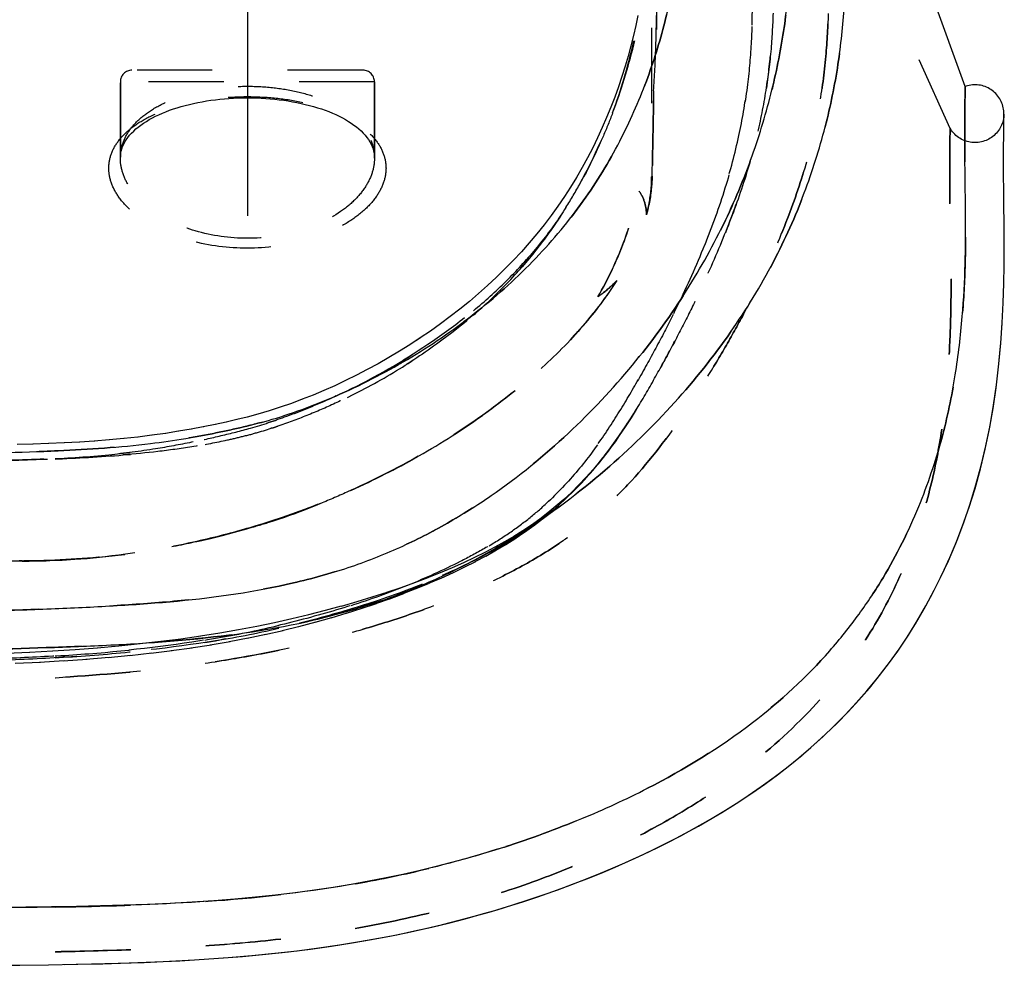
# Model space of a CAD drawing. Header units: millimetres. Extents: x 287 to 713, y 259 to 741.
# Tile 13 of 15: x 627 to 713, y 466 to 547. Entities that reach past the tile are written whole.
import ezdxf

# ---------------------------------------------------------------- set-up
doc = ezdxf.new("R2010")
doc.units = ezdxf.units.MM
doc.header["$LTSCALE"] = 65.185185
doc.linetypes.add('CENTER', pattern=[0.6, 0.375, -0.075, 0.075, -0.075])
doc.linetypes.add('HIDDEN', pattern=[0.2, 0.1, -0.1])
doc.layers.add('KOERPER', color=7, linetype='CONTINUOUS')
doc.layers.add('KONST.EL_MIT_GEO', color=7, linetype='CONTINUOUS')

msp = doc.modelspace()

# ---------------------------------------------------------------- linework, layer by layer
at = {"layer": 'KOERPER', "color": 2, "linetype": 'CENTER'}
msp.add_line((647, 547.029), (647, 530.43), dxfattribs=at)
at = {"layer": 'KOERPER', "color": 8, "linetype": 'HIDDEN'}
for p, q in [((636, 535.43), (636, 542.029)), ((658, 535.43), (658, 542.029))]:
    msp.add_line(p, q, dxfattribs=at)
at = {"layer": 'KONST.EL_MIT_GEO', "color": 7, "linetype": 'Continuous'}
for p, q in [((709.145, 541.618), (698.626, 570.52)), ((712.483, 537.772), (712.495, 538.871)), ((712.495, 538.871), (712.5, 539.231)), ((712.475, 535.92), (712.483, 537.772)), ((712.476, 534.255), (712.475, 535.92)), ((712.488, 532.29), (712.476, 534.255)), ((712.527, 528.821), (712.488, 532.29))]:
    msp.add_line(p, q, dxfattribs=at)
at = {"layer": 'KONST.EL_MIT_GEO', "color": 2, "linetype": 'CENTER'}
msp.add_line((647, 564.75), (647, 538.029), dxfattribs=at)
at = {"layer": 'KONST.EL_MIT_GEO', "color": 8, "linetype": 'HIDDEN'}
for p, q in [((707.845, 538.002), (697.46, 560.963)), ((682, 559.75), (682, 533.816)), ((680.633, 546.922), (680.63, 546.909)), ((680.428, 546.044), (680.425, 546.03)), ((680.205, 545.162), (680.201, 545.148)), ((679.964, 544.277), (679.96, 544.263)), ((679.704, 543.39), (679.699, 543.375)), ((657, 543.029), (637, 543.029)), ((679.425, 542.502), (679.42, 542.487)), ((658, 542.029), (636, 542.029)), ((636, 542.029), (636, 535.43)), ((658, 542.029), (658, 535.43)), ((679.126, 541.614), (679.121, 541.598)), ((678.808, 540.727), (678.802, 540.71)), ((678.469, 539.842), (678.462, 539.825)), ((678.11, 538.96), (678.103, 538.944)), ((712.494, 538.855), (712.495, 538.871)), ((677.73, 538.083), (677.722, 538.066)), ((677.329, 537.21), (677.321, 537.193)), ((712.483, 537.734), (712.483, 537.772)), ((676.906, 536.343), (676.897, 536.325)), ((676.461, 535.481), (676.452, 535.463)), ((712.475, 535.853), (712.475, 535.92)), ((675.994, 534.626), (675.983, 534.608)), ((675.503, 533.778), (675.492, 533.76)), ((682, 533.816), (682.042, 533.854)), ((712.477, 534.166), (712.476, 534.255)), ((674.99, 532.939), (674.978, 532.92)), ((674.453, 532.107), (674.44, 532.088)), ((712.489, 532.177), (712.488, 532.29)), ((673.892, 531.284), (673.879, 531.266)), ((673.307, 530.472), (673.294, 530.453)), ((672.7, 529.671), (672.685, 529.652)), ((672.069, 528.882), (672.053, 528.863)), ((712.528, 528.669), (712.527, 528.821)), ((671.414, 528.105), (671.398, 528.086)), ((670.738, 527.341), (670.721, 527.322)), ((712.533, 527.355), (712.533, 527.526)), ((670.04, 526.591), (670.022, 526.572)), ((712.525, 525.931), (712.527, 526.122)), ((668.58, 525.131), (668.56, 525.112)), ((669.32, 525.854), (669.301, 525.835)), ((667.821, 524.422), (667.8, 524.404)), ((678.969, 524.816), (678.972, 524.82)), ((712.496, 524.359), (712.502, 524.57)), ((667.041, 523.728), (667.02, 523.709)), ((666.243, 523.046), (666.221, 523.028)), ((712.438, 522.669), (712.448, 522.902)), ((664.591, 521.729), (664.567, 521.711)), ((665.425, 522.38), (665.403, 522.362)), ((663.739, 521.093), (663.715, 521.076)), ((712.346, 520.927), (712.361, 521.178)), ((662.872, 520.474), (662.847, 520.457)), ((660.187, 518.721), (660.16, 518.705)), ((658.338, 517.643), (658.31, 517.628)), ((659.267, 518.173), (659.239, 518.157)), ((656.462, 516.646), (656.433, 516.632)), ((657.403, 517.134), (657.374, 517.119)), ((655.523, 516.182), (655.494, 516.168)), ((652.714, 514.928), (652.683, 514.915)), ((653.647, 515.322), (653.617, 515.309)), ((654.587, 515.742), (654.558, 515.728)), ((650.837, 514.203), (650.806, 514.191)), ((651.785, 514.558), (651.754, 514.546)), ((647.945, 513.268), (647.914, 513.259)), ((648.902, 513.552), (648.87, 513.542)), ((649.869, 513.865), (649.838, 513.854)), ((679.994, 512.587), (680.533, 513.437)), ((680.672, 513.661), (680.227, 512.951)), ((680.527, 513.428), (680.497, 513.378)), ((680.516, 513.41), (680.839, 513.935)), ((680.548, 513.462), (680.527, 513.428)), ((680.669, 513.658), (680.747, 513.785)), ((680.747, 513.785), (680.779, 513.837)), ((680.779, 513.837), (680.838, 513.934)), ((644.237, 512.376), (644.207, 512.37)), ((645.199, 512.584), (645.169, 512.577)), ((646.109, 512.793), (646.08, 512.786)), ((647.013, 513.015), (646.983, 513.008)), ((679.458, 511.779), (680.011, 512.615)), ((639.938, 511.602), (639.904, 511.597)), ((641.077, 511.781), (641.043, 511.776)), ((642.16, 511.97), (642.128, 511.964)), ((643.214, 512.169), (643.183, 512.163)), ((678.907, 510.986), (679.476, 511.806)), ((628.465, 510.676), (628.429, 510.674)), ((629.819, 510.724), (629.784, 510.722)), ((631.167, 510.783), (631.131, 510.781)), ((632.489, 510.854), (632.453, 510.852)), ((633.781, 510.938), (633.745, 510.936)), ((635.06, 511.038), (635.024, 511.036)), ((636.322, 511.155), (636.287, 511.152)), ((637.555, 511.287), (637.52, 511.283)), ((638.759, 511.436), (638.725, 511.432)), ((678.341, 510.209), (678.927, 511.014)), ((679.114, 511.281), (679.039, 511.175)), ((677.759, 509.451), (678.362, 510.237)), ((661.73, 509.586), (661.799, 509.625)), ((661.799, 509.625), (661.85, 509.654)), ((661.799, 509.625), (661.851, 509.654)), ((677.16, 508.713), (677.781, 509.479)), ((676.547, 507.997), (677.183, 508.741)), ((675.27, 506.63), (675.943, 507.33)), ((675.917, 507.303), (676.571, 508.024)), ((655.938, 506.663), (655.921, 506.655)), ((674.609, 505.983), (675.297, 506.658)), ((673.932, 505.358), (674.637, 506.01)), ((672.51, 504.166), (673.264, 504.779)), ((673.232, 504.752), (673.962, 505.385)), ((672.316, 504.184), (671.586, 503.664)), ((671.767, 503.599), (672.544, 504.192)), ((647.012, 503.371), (646.936, 503.351)), ((670.196, 502.512), (671.033, 503.074)), ((670.995, 503.048), (671.803, 503.625)), ((669.373, 501.993), (670.237, 502.539)), ((667.633, 500.985), (668.563, 501.51)), ((668.519, 501.484), (669.416, 502.019)), ((627.5, 500.549), (372.5, 500.549)), ((627.5, 500.567), (627.247, 500.567)), ((627.285, 500.567), (627.5, 500.566)), ((627.5, 500.549), (627.5, 500.567)), ((666.666, 500.844), (665.715, 500.396)), ((666.718, 500.496), (667.68, 501.011)), ((664.733, 499.958), (663.697, 499.52)), ((663.769, 499.078), (664.838, 499.567)), ((664.838, 499.567), (665.819, 500.04)), ((662.61, 499.086), (661.477, 498.658)), ((662.715, 498.62), (663.823, 499.102)), ((660.293, 498.235), (659.062, 497.819)), ((660.493, 497.726), (661.68, 498.192)), ((661.622, 498.169), (662.771, 498.644)), ((656.472, 497.016), (655.109, 496.628)), ((657.787, 497.412), (656.465, 497.014)), ((659.062, 497.819), (657.78, 497.41)), ((658.111, 496.862), (659.385, 497.313)), ((659.322, 497.29), (660.553, 497.749)), ((653.726, 496.256), (652.303, 495.894)), ((655.116, 496.63), (653.719, 496.254)), ((655.57, 496.036), (656.928, 496.466)), ((656.861, 496.444), (658.176, 496.884)), ((650.853, 495.547), (649.344, 495.21)), ((652.31, 495.896), (650.846, 495.546)), ((652.871, 495.255), (654.311, 495.66)), ((654.239, 495.639), (655.639, 496.057)), ((646.243, 494.593), (644.613, 494.307)), ((647.816, 494.894), (646.235, 494.591)), ((649.351, 495.212), (647.809, 494.892)), ((648.522, 494.192), (650.093, 494.549)), ((650.013, 494.53), (651.539, 494.904)), ((651.462, 494.885), (652.945, 495.275)), ((641.253, 493.8), (639.492, 493.573)), ((642.958, 494.044), (641.245, 493.798)), ((644.621, 494.309), (642.95, 494.043)), ((643.786, 493.292), (645.499, 493.588)), ((645.409, 493.572), (647.074, 493.89)), ((646.988, 493.872), (648.606, 494.21)), ((630.144, 492.745), (628.143, 492.632)), ((632.098, 492.874), (630.135, 492.745)), ((634.011, 493.021), (632.089, 492.874)), ((635.88, 493.186), (634.002, 493.02)), ((637.709, 493.37), (635.871, 493.185)), ((639.501, 493.575), (637.7, 493.369)), ((638.637, 492.58), (640.494, 492.808)), ((640.4, 492.796), (642.209, 493.047)), ((642.116, 493.033), (643.878, 493.307)), ((628.152, 492.632), (626.11, 492.534)), ((628.989, 491.804), (631.129, 491.928)), ((631.037, 491.922), (633.116, 492.064)), ((633.023, 492.057), (635.041, 492.219)), ((634.948, 492.211), (636.913, 492.395)), ((636.819, 492.385), (638.731, 492.591)), ((626.881, 491.704), (629.08, 491.809))]:
    msp.add_line(p, q, dxfattribs=at)
at = {"layer": 'KONST.EL_MIT_GEO', "color": 7, "linetype": 'Continuous'}
for points in [[(680.818, 547.782), (680.63, 546.909), (680.425, 546.03), (680.201, 545.148), (679.96, 544.263), (679.699, 543.375), (679.42, 542.487), (679.121, 541.598), (678.802, 540.71), (678.462, 539.825), (678.103, 538.944), (677.722, 538.066), (677.321, 537.193), (676.897, 536.325), (676.452, 535.463), (675.983, 534.608), (675.492, 533.76), (674.978, 532.92), (674.44, 532.088), (673.879, 531.266), (673.294, 530.453), (672.685, 529.652), (672.053, 528.863), (671.398, 528.086), (670.721, 527.322), (670.022, 526.572), (669.301, 525.835), (668.56, 525.112), (667.8, 524.404), (667.02, 523.709), (666.221, 523.028), (665.403, 522.362), (664.567, 521.711), (663.715, 521.076), (662.847, 520.457), (661.965, 519.855), (661.069, 519.272), (660.16, 518.705), (659.239, 518.157), (658.31, 517.628), (657.374, 517.119), (656.433, 516.632), (655.494, 516.168), (654.558, 515.728), (653.617, 515.309), (652.683, 514.915), (651.754, 514.546), (650.806, 514.191), (649.838, 513.854), (648.87, 513.542), (647.914, 513.259), (646.983, 513.008), (646.08, 512.786), (645.169, 512.577), (644.207, 512.37), (643.183, 512.163), (642.128, 511.964), (641.043, 511.776), (639.904, 511.597), (638.725, 511.432), (637.52, 511.283), (636.287, 511.152), (635.024, 511.036), (633.745, 510.936), (632.453, 510.852), (631.131, 510.781), (629.784, 510.722), (628.429, 510.674), (627.058, 510.637)], [(712.5, 539.231), (712.498, 539.371), (712.488, 539.511), (712.471, 539.65), (712.446, 539.787), (712.413, 539.923), (712.373, 540.057), (712.325, 540.188), (712.27, 540.317), (712.208, 540.442), (712.139, 540.564), (712.063, 540.681), (711.981, 540.795), (711.892, 540.903), (711.798, 541.006), (711.698, 541.104), (711.593, 541.196), (711.483, 541.282), (711.368, 541.362), (711.249, 541.435), (711.126, 541.501), (710.999, 541.561), (710.869, 541.613), (710.737, 541.658), (710.602, 541.696), (710.466, 541.725), (710.328, 541.748), (710.189, 541.762), (710.05, 541.769), (709.91, 541.768), (709.771, 541.759), (709.632, 541.742), (709.495, 541.718), (709.359, 541.686), (709.225, 541.646), (709.145, 541.618)], [(624.733, 465.557), (627.297, 465.576), (629.773, 465.604), (632.169, 465.644), (634.493, 465.695), (636.76, 465.762), (638.983, 465.847), (641.155, 465.951), (643.271, 466.077), (645.348, 466.227), (647.389, 466.401), (649.379, 466.6), (651.31, 466.822), (653.176, 467.065), (654.974, 467.328), (656.705, 467.609), (658.353, 467.902), (659.925, 468.207), (661.459, 468.529), (662.957, 468.866), (664.411, 469.217), (665.841, 469.586), (667.246, 469.97), (668.622, 470.369), (669.976, 470.783), (671.302, 471.21), (672.597, 471.647), (673.875, 472.099), (675.137, 472.566), (676.383, 473.047), (677.619, 473.546), (678.846, 474.063), (680.061, 474.597), (681.273, 475.154), (682.48, 475.733), (683.68, 476.334), (684.873, 476.959), (686.059, 477.609), (687.234, 478.284), (688.396, 478.984), (689.543, 479.71), (690.675, 480.462), (691.791, 481.242), (692.887, 482.048), (693.964, 482.884), (695.021, 483.749), (696.055, 484.642), (697.063, 485.562), (698.048, 486.514), (699.007, 487.496), (699.939, 488.507), (700.849, 489.557), (701.734, 490.644), (702.591, 491.766), (703.423, 492.932), (704.228, 494.14), (705.002, 495.387), (705.75, 496.682), (706.469, 498.022), (707.155, 499.406), (707.813, 500.847), (708.44, 502.345), (709.029, 503.893), (709.577, 505.49), (710.082, 507.132), (710.539, 508.813), (710.946, 510.528), (711.302, 512.267), (711.606, 514.027), (711.862, 515.806), (712.072, 517.61), (712.238, 519.416), (712.361, 521.178), (712.448, 522.902), (712.502, 524.57), (712.527, 526.122), (712.533, 527.526), (712.527, 528.821)], [(669.259, 475.797), (668.431, 475.534), (667.164, 475.147), (665.87, 474.773), (664.558, 474.414), (663.216, 474.069), (661.845, 473.738), (660.446, 473.422), (659.003, 473.118), (657.516, 472.829), (655.991, 472.556), (654.419, 472.299), (652.803, 472.059), (651.147, 471.838), (649.445, 471.636), (647.702, 471.453), (645.92, 471.29), (644.09, 471.146), (642.22, 471.021), (640.31, 470.914), (638.35, 470.825), (636.34, 470.751), (634.288, 470.692), (632.19, 470.644), (630.035, 470.607), (627.816, 470.578), (625.525, 470.558)]]:
    msp.add_lwpolyline(points, dxfattribs=at)
at = {"layer": 'KONST.EL_MIT_GEO', "color": 8, "linetype": 'HIDDEN'}
for points in [[(636, 535.429), (636.004, 535.58), (636.026, 535.798), (636.066, 536.012), (636.124, 536.221), (636.197, 536.425), (636.287, 536.627), (636.394, 536.825), (636.516, 537.021), (636.653, 537.213), (636.806, 537.402), (636.973, 537.587), (637.154, 537.769), (637.349, 537.945), (637.556, 538.117), (637.776, 538.284), (638.007, 538.446), (638.25, 538.603), (638.505, 538.755), (638.771, 538.903), (639.049, 539.045), (639.337, 539.183), (639.636, 539.315), (639.945, 539.441), (640.263, 539.562), (640.59, 539.677), (640.925, 539.786), (641.269, 539.888), (641.619, 539.985), (641.976, 540.075), (642.339, 540.158), (642.708, 540.235), (643.081, 540.306), (643.46, 540.37), (643.842, 540.427), (644.228, 540.478), (644.617, 540.522), (645.009, 540.559), (645.403, 540.589), (645.799, 540.613), (646.197, 540.63), (646.595, 540.64), (646.994, 540.644), (647.393, 540.64), (647.791, 540.63), (648.188, 540.614), (648.585, 540.59), (648.979, 540.56), (649.371, 540.523), (649.76, 540.479), (650.147, 540.429), (650.529, 540.372), (650.908, 540.308), (651.282, 540.238), (651.65, 540.161), (652.014, 540.077), (652.371, 539.987), (652.722, 539.891), (653.065, 539.789), (653.401, 539.68), (653.728, 539.565), (654.047, 539.445), (654.356, 539.318), (654.655, 539.186), (654.944, 539.049), (655.221, 538.907), (655.488, 538.759), (655.743, 538.607), (655.986, 538.45), (656.218, 538.288), (656.438, 538.121), (656.646, 537.95), (656.841, 537.773), (657.022, 537.592), (657.19, 537.407), (657.343, 537.219), (657.481, 537.026), (657.603, 536.831), (657.71, 536.632), (657.801, 536.431), (657.875, 536.226), (657.932, 536.018), (657.973, 535.804), (657.995, 535.586), (658, 535.429)], [(712.5, 539.231), (712.494, 539.093), (712.48, 538.954), (712.459, 538.817), (712.43, 538.681), (712.393, 538.547), (712.35, 538.415), (712.299, 538.286), (712.24, 538.16), (712.175, 538.037), (712.104, 537.918), (712.025, 537.804), (711.941, 537.693), (711.85, 537.588), (711.754, 537.488), (711.652, 537.393), (711.546, 537.304), (711.434, 537.222), (711.318, 537.145), (711.198, 537.075), (711.075, 537.012), (710.948, 536.956), (710.818, 536.907), (710.685, 536.865), (710.551, 536.831), (710.414, 536.804), (710.277, 536.785), (710.138, 536.773), (710, 536.769), (709.861, 536.773), (709.722, 536.785), (709.585, 536.804), (709.448, 536.831), (709.314, 536.865), (709.181, 536.907), (709.051, 536.956), (708.925, 537.012), (708.801, 537.076), (708.681, 537.146), (708.565, 537.222), (708.454, 537.305), (708.347, 537.394), (708.246, 537.488), (708.15, 537.588), (708.059, 537.693), (707.975, 537.803), (707.897, 537.917), (707.845, 538.002)], [(661.99, 519.872), (661.095, 519.288), (661.069, 519.272)], [(712.044, 517.341), (712.216, 519.153), (712.238, 519.416)], [(631.147, 465.625), (633.509, 465.672), (635.81, 465.732), (638.066, 465.81), (640.267, 465.906), (642.408, 466.024), (644.511, 466.164), (646.579, 466.329), (648.595, 466.519), (650.557, 466.732), (652.458, 466.968), (654.293, 467.225), (656.059, 467.501), (657.738, 467.79), (659.34, 468.091), (660.899, 468.409), (662.417, 468.742), (663.887, 469.088), (665.331, 469.452), (666.749, 469.832), (668.138, 470.226), (669.506, 470.637), (670.847, 471.061), (672.154, 471.496), (673.444, 471.944), (674.718, 472.408), (675.973, 472.886), (677.219, 473.382), (678.454, 473.895), (679.677, 474.426), (680.896, 474.978), (682.111, 475.552), (683.318, 476.149), (684.518, 476.77), (685.711, 477.415), (686.895, 478.086), (688.066, 478.782), (689.222, 479.503), (690.364, 480.252), (691.489, 481.027), (692.595, 481.83), (693.682, 482.661), (694.75, 483.523), (695.794, 484.413), (696.813, 485.33), (697.809, 486.279), (698.778, 487.256), (699.72, 488.264), (700.64, 489.31), (701.534, 490.393), (702.401, 491.511), (703.243, 492.673), (704.057, 493.877), (704.841, 495.12), (705.599, 496.412), (706.326, 497.747), (707.021, 499.127), (707.688, 500.565), (708.324, 502.059), (708.923, 503.603), (709.481, 505.198), (709.996, 506.839), (710.464, 508.522), (710.881, 510.239), (711.247, 511.982), (711.561, 513.746), (711.825, 515.531), (711.862, 515.806)], [(680.226, 512.95), (679.72, 512.172), (679.198, 511.405), (678.66, 510.651), (678.103, 509.911), (677.53, 509.188), (676.938, 508.483), (676.327, 507.797), (675.698, 507.133)], [(675.7, 507.135), (675.055, 506.495), (674.393, 505.879), (673.714, 505.287), (673.024, 504.724), (672.319, 504.186), (671.589, 503.667), (670.838, 503.166), (670.067, 502.683), (669.265, 502.21), (668.432, 501.747), (667.57, 501.293), (666.666, 500.844)], [(675.053, 506.493), (674.391, 505.877), (673.712, 505.285)], [(669.262, 502.208), (668.428, 501.745), (667.566, 501.291), (666.662, 500.842)], [(664.785, 499.542), (665.769, 500.015), (666.767, 500.522)], [(665.72, 500.398), (664.728, 499.956), (663.691, 499.518)], [(663.697, 499.52), (662.604, 499.084), (661.47, 498.656)], [(661.477, 498.658), (660.287, 498.233), (659.055, 497.817)]]:
    msp.add_lwpolyline(points, dxfattribs=at)
for centre, radius, start, end in [((637, 542.029), 1, 90, 180), ((657, 542.029), 1, 0, 90), ((635.521, 541.426), 53.005, 327.36088, 328.05193), ((639.182, 539.081), 48.657, 326.53678, 327.36128), ((643.564, 536.161), 43.391, 325.01347, 326.14697), ((641.416, 537.608), 45.981, 326.14047, 326.53221), ((627.495, 570.22), 69.631, 294.10969, 299.56377), ((627.747, 569.693), 69.049, 294.0977, 299.48233), ((627.345, 570.517), 69.963, 294.13237, 299.55088), ((626.874, 571.772), 71.302, 286.34213, 294.05572), ((627.106, 571.128), 70.62, 286.42448, 294.09713), ((627.424, 569.872), 69.325, 272.0313, 286.34783), ((627.139, 571.02), 70.507, 286.30744, 286.42359), ((627.499, 568.974), 68.425, 270.00079, 271.99538)]:
    msp.add_arc(centre, radius, start, end, dxfattribs=at)
for points, knots in [([(693.927, 573.81), (693.928, 573.81), (693.924, 573.801), (693.926, 573.792), (693.922, 573.771), (693.919, 573.743), (693.915, 573.706), (693.908, 573.642), (693.898, 573.54), (693.884, 573.394), (693.868, 573.214), (693.852, 573.001), (693.827, 572.649), (693.797, 572.125), (693.765, 571.394), (693.741, 570.523), (693.728, 569.513), (693.73, 568.361), (693.758, 566.537), (693.864, 563.899), (694.065, 560.322), (694.178, 556.214), (694.055, 551.614), (693.527, 546.577), (692.468, 541.163), (690.756, 535.436), (688.252, 529.465), (684.809, 523.362), (680.341, 517.265), (674.794, 511.366), (669.302, 506.889), (664.303, 503.741), (660.169, 501.632), (655.706, 499.893), (649.315, 498.119), (642.586, 497.168), (635.679, 496.674), (630.276, 496.419), (624.689, 496.218), (616.912, 496.009), (606.945, 495.842), (594.882, 495.756), (582.835, 495.787), (570.907, 495.912), (559.078, 496.075), (547.288, 496.231), (535.487, 496.336), (523.657, 496.337), (511.821, 496.282), (503.935, 496.256), (500, 496.256)], [0, 0, 0, 0, 0.000016, 0.000066, 0.000148, 0.000264, 0.000412, 0.000594, 0.001058, 0.001656, 0.002388, 0.003256, 0.00426, 0.006679, 0.009652, 0.013186, 0.017288, 0.021965, 0.027225, 0.039516, 0.054131, 0.070872, 0.089583, 0.110156, 0.132519, 0.156701, 0.182866, 0.211253, 0.241884, 0.27475, 0.309678, 0.327873, 0.346659, 0.366135, 0.386139, 0.427363, 0.44864, 0.470528, 0.493263, 0.516766, 0.565319, 0.614738, 0.663753, 0.712114, 0.760093, 0.807903, 0.855782, 0.903898, 0.952058, 1, 1, 1, 1]), ([(685, 573.81), (685.001, 573.81), (684.998, 573.801), (685.001, 573.792), (685, 573.77), (685.001, 573.742), (685, 573.705), (685.001, 573.64), (685.001, 573.538), (685.002, 573.39), (685.002, 573.209), (685.003, 572.994), (685.004, 572.641), (685.005, 572.115), (685.007, 571.381), (685.008, 570.51), (685.008, 569.499), (685.008, 568.349), (685.005, 566.532), (685.002, 563.914), (684.961, 560.379), (684.733, 556.352), (684.186, 551.883), (683.185, 547.043), (681.602, 541.941), (679.298, 536.717), (676.699, 532.462), (674.161, 529.161), (671.222, 525.875), (667.002, 522.05), (661.298, 518.094), (655.294, 514.968), (650.334, 513.105), (646.694, 512.149), (644.198, 511.606), (641.519, 511.115), (636.98, 510.47), (631.627, 510.092), (625.472, 509.914), (617.976, 509.857), (607.863, 510.008), (597.424, 510.263), (588.881, 510.438), (580.531, 510.549), (566.547, 510.599), (550.862, 510.445), (535.408, 510.294), (523.806, 510.246), (511.992, 510.245), (504.03, 510.252), (500, 510.252)], [0, 0, 0, 0, 0.000018, 0.000072, 0.000162, 0.000287, 0.000449, 0.000648, 0.001153, 0.001805, 0.002603, 0.003548, 0.004642, 0.007276, 0.010511, 0.014353, 0.018808, 0.02388, 0.029577, 0.042857, 0.058521, 0.076344, 0.096206, 0.118054, 0.141648, 0.166764, 0.193418, 0.207393, 0.221823, 0.251715, 0.282518, 0.313421, 0.341069, 0.352412, 0.363197, 0.374865, 0.388446, 0.423849, 0.445794, 0.469931, 0.523034, 0.57962, 0.60811, 0.636104, 0.690127, 0.793148, 0.843669, 0.894637, 0.946677, 1, 1, 1, 1]), ([(698.626, 570.52), (698.627, 570.515), (698.622, 570.503), (698.621, 570.482), (698.615, 570.44), (698.608, 570.367), (698.596, 570.256), (698.582, 570.112), (698.567, 569.935), (698.55, 569.726), (698.526, 569.38), (698.495, 568.864), (698.464, 568.142), (698.44, 567.283), (698.426, 566.284), (698.428, 565.144), (698.457, 563.335), (698.563, 560.713), (698.765, 557.149), (698.874, 553.043), (698.74, 548.438), (698.189, 543.388), (697.08, 537.955), (695.264, 532.206), (692.577, 526.212), (688.842, 520.099), (683.97, 514.015), (677.942, 508.139), (672.009, 503.689), (666.621, 500.535), (662.129, 498.389), (657.266, 496.594), (650.344, 494.756), (643.136, 493.777), (635.837, 493.296), (628.312, 492.985), (618.638, 492.751), (606.796, 492.607), (594.814, 492.558), (582.859, 492.6), (570.987, 492.707), (559.165, 492.836), (547.347, 492.954), (535.5, 493.028), (523.631, 493.021), (511.791, 492.971), (503.918, 492.948), (500, 492.948)], [0, 0, 0, 0, 0.000063, 0.000143, 0.000254, 0.000574, 0.001022, 0.0016, 0.002309, 0.003149, 0.004122, 0.006468, 0.009356, 0.012793, 0.016786, 0.021345, 0.026478, 0.038495, 0.05284, 0.069329, 0.087786, 0.108104, 0.130225, 0.15423, 0.180334, 0.208876, 0.239983, 0.273647, 0.309678, 0.328675, 0.348523, 0.369364, 0.390801, 0.434373, 0.456374, 0.478618, 0.524768, 0.572517, 0.620771, 0.668597, 0.716022, 0.763276, 0.810507, 0.857888, 0.905489, 0.952975, 1, 1, 1, 1]), ([(678.62, 539.336), (679.354, 541.325), (680.498, 545.218), (681.501, 550.884), (681.869, 555.265), (681.977, 558.435), (682, 560.548), (682.003, 562.471), (682.007, 564.634), (682.008, 567.24), (682.005, 569.271), (682.002, 570.357)], [0, 0, 0, 0, 0.202539, 0.386513, 0.549029, 0.622137, 0.689551, 0.750963, 0.805894, 0.896198, 1, 1, 1, 1]), ([(678.62, 539.335), (679.352, 541.262), (680.503, 544.971), (681.508, 550.341), (681.938, 555.085), (682.023, 558.635), (682.028, 561.151), (682.028, 563.234), (682.023, 565.922), (682.014, 568.062), (682.006, 569.268)], [0, 0, 0, 0, 0.203915, 0.382987, 0.539508, 0.674574, 0.73414, 0.788363, 0.880664, 1, 1, 1, 1]), ([(697.46, 560.963), (697.458, 560.967), (697.462, 560.923), (697.456, 560.9), (697.455, 560.81), (697.45, 560.708), (697.446, 560.566), (697.438, 560.317), (697.427, 559.924), (697.412, 559.355), (697.397, 558.655), (697.382, 557.822), (697.368, 556.853), (697.355, 555.748), (697.345, 554.504), (697.339, 553.12), (697.338, 550.997), (697.323, 548.02), (697.115, 544.092), (696.562, 539.739), (695.474, 535.026), (693.775, 529.995), (691.872, 525.653), (690.037, 522.035), (688.463, 519.189), (686.72, 516.275), (684.141, 512.248), (681.138, 508.292), (677.985, 505.17), (675.965, 503.483), (673.769, 501.867), (670.774, 500.046), (666.919, 498.158), (662.847, 496.516), (658.631, 495.098), (654.319, 493.872), (648.344, 492.462), (640.357, 491.188), (630.049, 490.348), (618.874, 489.978), (607.048, 489.89), (594.931, 489.965), (582.814, 490.063), (570.842, 490.106), (559.011, 490.116), (543.306, 490.1), (523.644, 490.063), (507.893, 490.054), (500, 490.054)], [0, 0, 0, 0, 0.000063, 0.000253, 0.000571, 0.001018, 0.001595, 0.002303, 0.004115, 0.006463, 0.009353, 0.012795, 0.016794, 0.021359, 0.026496, 0.032212, 0.038515, 0.052806, 0.069115, 0.087235, 0.107123, 0.128962, 0.152955, 0.165805, 0.179238, 0.193263, 0.207874, 0.238529, 0.25455, 0.262763, 0.271129, 0.288335, 0.306108, 0.324293, 0.342706, 0.361214, 0.379847, 0.418768, 0.461318, 0.507956, 0.557328, 0.607886, 0.658143, 0.707517, 0.756286, 0.804779, 0.902169, 1, 1, 1, 1]), ([(500, 490.115), (507.893, 490.115), (519.726, 490.091), (535.477, 490.077), (547.246, 490.088), (559.01, 490.1), (570.841, 490.096), (580.777, 490.066), (588.815, 490.018), (596.949, 489.954), (607.048, 489.894), (618.874, 489.98), (630.048, 490.347), (638.822, 491.063), (645.334, 491.98), (649.901, 492.83), (654.319, 493.871), (658.631, 495.098), (662.847, 496.516), (666.919, 498.158), (670.774, 500.046), (673.769, 501.867), (675.965, 503.483), (677.985, 505.17), (681.138, 508.292), (684.141, 512.248), (686.72, 516.275), (688.463, 519.189), (690.037, 522.035), (691.873, 525.653), (693.775, 529.995), (695.474, 535.026), (696.562, 539.739), (697.115, 544.092), (697.323, 548.02), (697.339, 551.458), (697.341, 553.996), (697.355, 555.748), (697.368, 556.853), (697.382, 557.822), (697.397, 558.655), (697.412, 559.355), (697.427, 559.924), (697.438, 560.316), (697.446, 560.566), (697.451, 560.706), (697.453, 560.814), (697.459, 560.891), (697.456, 560.937), (697.462, 560.958), (697.46, 560.963)], [0, 0, 0, 0, 0.097829, 0.14667, 0.195217, 0.243709, 0.292478, 0.341854, 0.366863, 0.39211, 0.442667, 0.492039, 0.538676, 0.581226, 0.601063, 0.620156, 0.638788, 0.657297, 0.67571, 0.693895, 0.711668, 0.728873, 0.737239, 0.745451, 0.761473, 0.792127, 0.806739, 0.820764, 0.834197, 0.847046, 0.871039, 0.892877, 0.912766, 0.930885, 0.947194, 0.961485, 0.973505, 0.978641, 0.983206, 0.987205, 0.990647, 0.993537, 0.995885, 0.997697, 0.998405, 0.998982, 0.999429, 0.999747, 0.999937, 1, 1, 1, 1]), ([(692.557, 560.999), (692.559, 561.015), (692.553, 560.873), (692.558, 560.803), (692.555, 560.52), (692.556, 560.203), (692.555, 559.764), (692.555, 559.002), (692.554, 557.805), (692.554, 556.087), (692.551, 553.987), (692.564, 551.507), (692.549, 548.651), (692.41, 545.429), (692.043, 541.853), (691.321, 537.943), (690.155, 533.719), (688.529, 529.186), (686.822, 525.238), (685.222, 521.921), (683.869, 519.293), (682.392, 516.579), (681.34, 514.754), (680.779, 513.837)], [0, 0, 0, 0, 0.000972, 0.00389, 0.008746, 0.015534, 0.024248, 0.034883, 0.061912, 0.096612, 0.138992, 0.189098, 0.246823, 0.311942, 0.384379, 0.464366, 0.552491, 0.649431, 0.75585, 0.812843, 0.872482, 0.934852, 1, 1, 1, 1]), ([(680.838, 513.934), (681.396, 514.85), (682.445, 516.67), (683.913, 519.38), (685.263, 522.002), (686.855, 525.313), (688.556, 529.252), (690.172, 533.777), (691.335, 537.991), (692.046, 541.894), (692.414, 545.462), (692.55, 548.678), (692.559, 551.528), (692.556, 554.002), (692.553, 556.098), (692.554, 557.813), (692.555, 559.149), (692.554, 560.104), (692.558, 560.679), (692.555, 560.935), (692.557, 560.999)], [0, 0, 0, 0, 0.065132, 0.127489, 0.187116, 0.244099, 0.350509, 0.447444, 0.535573, 0.615572, 0.688019, 0.753154, 0.810894, 0.860991, 0.903385, 0.938088, 0.965119, 0.984469, 0.996111, 1, 1, 1, 1]), ([(690.747, 559.85), (690.746, 559.85), (690.749, 559.842), (690.746, 559.834), (690.747, 559.815), (690.747, 559.791), (690.747, 559.759), (690.747, 559.703), (690.748, 559.614), (690.748, 559.487), (690.748, 559.332), (690.749, 559.149), (690.749, 558.849), (690.75, 558.404), (690.751, 557.786), (690.751, 557.058), (690.752, 556.218), (690.752, 555.267), (690.75, 554.205), (690.748, 553.032), (690.748, 551.246), (690.749, 548.739), (690.652, 545.405), (690.333, 541.648), (689.645, 537.486), (688.461, 532.946), (686.726, 528.042), (684.829, 523.77), (683.013, 520.179), (681.463, 517.325), (679.768, 514.368), (677.875, 511.333), (675.624, 508.303), (673.365, 505.907), (671.258, 504.11), (669.471, 502.817), (667.517, 501.609), (664.679, 500.078), (660.842, 498.375), (655.963, 496.645), (650.851, 495.197), (643.767, 493.653), (636.477, 492.729), (629.09, 492.232), (621.621, 491.934), (612.267, 491.819), (601.043, 491.88), (589.819, 492.012), (578.594, 492.081), (563.624, 492.087), (548.654, 492.012), (533.684, 491.958), (518.714, 491.946), (507.486, 491.965), (500, 491.965)], [0, 0, 0, 0, 0.000015, 0.00006, 0.000136, 0.000241, 0.000377, 0.000543, 0.000965, 0.001507, 0.002169, 0.00295, 0.00385, 0.006008, 0.008641, 0.011748, 0.015329, 0.019383, 0.023909, 0.02891, 0.034387, 0.04676, 0.060985, 0.077033, 0.094953, 0.114878, 0.136973, 0.161426, 0.174604, 0.188448, 0.202971, 0.218188, 0.234182, 0.251182, 0.260178, 0.269571, 0.27937, 0.289538, 0.310802, 0.332991, 0.355707, 0.37872, 0.425689, 0.449516, 0.473426, 0.521297, 0.569157, 0.61701, 0.664877, 0.712753, 0.8085, 0.856373, 0.904247, 1, 1, 1, 1]), ([(500, 491.966), (507.486, 491.966), (518.714, 491.946), (533.685, 491.958), (548.655, 492.012), (563.625, 492.087), (578.596, 492.081), (589.821, 492.011), (601.045, 491.88), (612.27, 491.819), (621.623, 491.934), (629.093, 492.233), (636.48, 492.729), (643.77, 493.653), (650.854, 495.198), (655.966, 496.646), (660.845, 498.376), (664.682, 500.08), (667.52, 501.61), (669.473, 502.818), (671.26, 504.111), (673.366, 505.909), (675.626, 508.305), (677.876, 511.336), (679.771, 514.37), (681.463, 517.327), (683.015, 520.181), (684.83, 523.772), (686.727, 528.043), (688.461, 532.948), (689.647, 537.488), (690.331, 541.65), (690.654, 545.407), (690.746, 548.74), (690.749, 551.638), (690.751, 554.095), (690.751, 555.865), (690.751, 557.058), (690.751, 557.787), (690.75, 558.404), (690.749, 558.91), (690.749, 559.262), (690.748, 559.487), (690.748, 559.614), (690.747, 559.713), (690.748, 559.784), (690.745, 559.826), (690.748, 559.845), (690.747, 559.85)], [0, 0, 0, 0, 0.095754, 0.143631, 0.191505, 0.287253, 0.33513, 0.382999, 0.430853, 0.478713, 0.526585, 0.550496, 0.574324, 0.621294, 0.644306, 0.667022, 0.689211, 0.710474, 0.720643, 0.730441, 0.739834, 0.74883, 0.765829, 0.781823, 0.797039, 0.811562, 0.825405, 0.838583, 0.863036, 0.885129, 0.905054, 0.922973, 0.939021, 0.953246, 0.965617, 0.976094, 0.984675, 0.988255, 0.991362, 0.993994, 0.996152, 0.997833, 0.998494, 0.999036, 0.999457, 0.999759, 0.99994, 1, 1, 1, 1]), ([(682.169, 541.252), (682.257, 542.499), (682.38, 544.829), (682.442, 548.89), (682.378, 551.7), (682.326, 553.428)], [0, 0, 0, 0, 0.307852, 0.574327, 1, 1, 1, 1]), ([(682.337, 553.082), (682.362, 552.263), (682.407, 550.512), (682.443, 547.718), (682.387, 544.592), (682.261, 542.4), (682.169, 541.252)], [0, 0, 0, 0, 0.207601, 0.443941, 0.708, 1, 1, 1, 1]), ([(636, 535.43), (636, 535.828), (636.128, 536.65), (636.709, 537.814), (637.666, 538.879), (638.98, 539.817), (640.628, 540.598), (642.567, 541.19), (644.724, 541.56), (647, 541.686), (649.276, 541.56), (651.433, 541.19), (653.372, 540.598), (655.02, 539.817), (656.334, 538.879), (657.291, 537.814), (657.872, 536.65), (658, 535.828), (658, 535.43)], [0, 0, 0, 0, 0.043167, 0.088702, 0.139344, 0.197084, 0.262888, 0.336536, 0.416495, 0.5, 0.583505, 0.663464, 0.737112, 0.802916, 0.860656, 0.911298, 0.956833, 1, 1, 1, 1]), ([(709.145, 541.618), (709.147, 541.612), (709.143, 541.596), (709.145, 541.569), (709.142, 541.514), (709.142, 541.42), (709.139, 541.277), (709.136, 541.094), (709.132, 540.769), (709.126, 540.265), (709.12, 539.542), (709.115, 538.663), (709.114, 537.631), (709.116, 536.448), (709.125, 535.116), (709.147, 533.041), (709.2, 530.078), (709.173, 526.089), (708.93, 521.544), (708.341, 516.478), (707.174, 510.939), (705.175, 504.999), (702.652, 499.941), (699.947, 495.839), (696.409, 491.422), (690.5, 485.989), (683.03, 481.418), (675.716, 478.063), (671.518, 476.527), (669.259, 475.797)], [0, 0, 0, 0, 0.000243, 0.000546, 0.00097, 0.002178, 0.003865, 0.006028, 0.008664, 0.015342, 0.023877, 0.034244, 0.046419, 0.060376, 0.07609, 0.093534, 0.133738, 0.180911, 0.234598, 0.294623, 0.361128, 0.434443, 0.515703, 0.560205, 0.608041, 0.715578, 0.842114, 0.916033, 1, 1, 1, 1]), ([(635, 534.553), (635, 534.955), (635.147, 535.794), (635.801, 536.965), (636.863, 538.027), (638.309, 538.956), (640.111, 539.724), (642.216, 540.303), (644.548, 540.664), (647, 540.787), (649.452, 540.664), (651.784, 540.303), (653.889, 539.724), (655.691, 538.956), (657.137, 538.027), (658.199, 536.965), (658.853, 535.794), (659, 534.955), (659, 534.553)], [0, 0, 0, 0, 0.041036, 0.085021, 0.135, 0.192928, 0.259527, 0.334267, 0.415377, 0.5, 0.584623, 0.665733, 0.740473, 0.807072, 0.865, 0.914979, 0.958964, 1, 1, 1, 1]), ([(682.042, 533.854), (682.063, 535.139), (682.125, 537.605), (682.16, 540.071), (682.169, 541.252)], [0, 0, 0, 0, 0.521206, 1, 1, 1, 1]), ([(682.169, 541.252), (682.16, 540.071), (682.125, 537.605), (682.063, 535.139), (682.042, 533.854)], [0, 0, 0, 0, 0.478795, 1, 1, 1, 1]), ([(678.621, 539.336), (678.367, 538.67), (677.226, 535.848), (675.818, 533.132), (674.582, 531.155)], [0, 0, 0, 0, 0.234215, 1, 1, 1, 1]), ([(674.583, 531.156), (675.014, 531.845), (676.554, 534.471), (677.828, 537.249), (678.62, 539.335)], [0, 0, 0, 0, 0.266911, 1, 1, 1, 1]), ([(707.845, 538.002), (707.842, 538.007), (707.846, 537.98), (707.843, 537.967), (707.843, 537.921), (707.841, 537.854), (707.838, 537.744), (707.835, 537.606), (707.831, 537.436), (707.828, 537.236), (707.822, 536.909), (707.815, 536.423), (707.808, 535.749), (707.804, 534.955), (707.802, 534.041), (707.806, 533.008), (707.818, 531.394), (707.859, 529.078), (707.927, 525.946), (707.927, 522.354), (707.786, 518.329), (707.431, 513.897), (706.702, 509.096), (705.413, 503.983), (703.369, 498.624), (700.311, 493.068), (695.855, 487.459), (690.934, 483.072), (686.137, 479.707), (681.845, 477.185), (676.88, 474.765), (671.118, 472.479), (664.607, 470.46), (657.578, 468.887), (650.408, 467.82), (643.37, 467.192), (636.613, 466.873), (628.111, 466.663), (617.913, 466.552), (606.018, 466.457), (594.455, 466.35), (582.991, 466.238), (571.428, 466.129), (559.644, 466.049), (547.666, 466.032), (535.569, 466.111), (523.499, 466.342), (511.642, 466.606), (503.834, 466.702), (500, 466.702)], [0, 0, 0, 0, 0.000061, 0.000137, 0.000244, 0.000548, 0.000973, 0.001519, 0.002186, 0.002973, 0.003881, 0.006055, 0.008706, 0.011831, 0.015428, 0.019494, 0.024025, 0.034478, 0.046829, 0.061, 0.076863, 0.09435, 0.113443, 0.134106, 0.156467, 0.180956, 0.208654, 0.240594, 0.258377, 0.277761, 0.299273, 0.323503, 0.350856, 0.379641, 0.408417, 0.436346, 0.462995, 0.488237, 0.536714, 0.583363, 0.628621, 0.673193, 0.71866, 0.765091, 0.812277, 0.860026, 0.907855, 0.954748, 1, 1, 1, 1]), ([(500, 466.193), (507.806, 466.193), (519.664, 466.178), (535.568, 466.165), (551.597, 466.174), (567.428, 466.202), (582.99, 466.255), (594.454, 466.326), (606.017, 466.429), (617.912, 466.536), (628.111, 466.661), (636.613, 466.876), (643.37, 467.197), (650.407, 467.823), (657.577, 468.89), (664.606, 470.46), (671.118, 472.479), (676.881, 474.764), (681.846, 477.184), (686.137, 479.706), (690.934, 483.072), (695.855, 487.459), (700.311, 493.068), (703.369, 498.624), (705.413, 503.983), (706.702, 509.096), (707.431, 513.897), (707.786, 518.329), (707.927, 522.354), (707.927, 525.946), (707.859, 529.078), (707.818, 531.394), (707.806, 533.008), (707.802, 534.041), (707.804, 534.955), (707.808, 535.749), (707.815, 536.423), (707.823, 536.975), (707.83, 537.36), (707.835, 537.606), (707.839, 537.745), (707.84, 537.853), (707.845, 537.93), (707.841, 537.976), (707.847, 537.998), (707.845, 538.002)], [0, 0, 0, 0, 0.092126, 0.139957, 0.187694, 0.281313, 0.326791, 0.371364, 0.416618, 0.46327, 0.511753, 0.536994, 0.563644, 0.591573, 0.620349, 0.649134, 0.676488, 0.700721, 0.722233, 0.741617, 0.7594, 0.79134, 0.819039, 0.843529, 0.865891, 0.886553, 0.905647, 0.923135, 0.938999, 0.95317, 0.965521, 0.975974, 0.980506, 0.984572, 0.988169, 0.991294, 0.993945, 0.996119, 0.997814, 0.998481, 0.999027, 0.999452, 0.999756, 0.999939, 1, 1, 1, 1]), ([(658, 535.43), (658, 535.021), (657.863, 534.167), (657.282, 532.943), (656.339, 531.78), (654.514, 530.276), (651.366, 528.871), (647, 528.275), (642.634, 528.871), (639.486, 530.276), (637.661, 531.78), (636.718, 532.943), (636.137, 534.167), (636, 535.021), (636, 535.43)], [0, 0, 0, 0, 0.043306, 0.089931, 0.141883, 0.20046, 0.338893, 0.5, 0.661107, 0.79954, 0.858117, 0.910069, 0.956694, 1, 1, 1, 1]), ([(659, 534.553), (659, 534.14), (658.845, 533.27), (658.192, 532.038), (657.145, 530.875), (655.718, 529.816), (653.932, 528.903), (651.037, 527.923), (647, 527.428), (642.963, 527.923), (640.068, 528.903), (638.282, 529.816), (636.855, 530.875), (635.808, 532.038), (635.155, 533.27), (635, 534.14), (635, 534.553)], [0, 0, 0, 0, 0.041195, 0.086243, 0.137418, 0.196025, 0.26254, 0.336585, 0.5, 0.663415, 0.73746, 0.803975, 0.862582, 0.913757, 0.958805, 1, 1, 1, 1]), ([(682.042, 533.854), (682.037, 533.579), (681.98, 532.452), (681.774, 531.335), (681.552, 530.51)], [0, 0, 0, 0, 0.243304, 1, 1, 1, 1]), ([(681.552, 530.51), (681.625, 530.789), (681.878, 531.873), (682, 532.99), (682, 533.816)], [0, 0, 0, 0, 0.258541, 1, 1, 1, 1]), ([(681.553, 530.513), (681.629, 530.794), (681.891, 531.89), (682.028, 533.018), (682.042, 533.854)], [0, 0, 0, 0, 0.257825, 1, 1, 1, 1]), ([(677.348, 523.421), (678.214, 524.919), (679.614, 527.908), (680.557, 531.062), (680.915, 532.572)], [0, 0, 0, 0, 0.527137, 1, 1, 1, 1]), ([(677.348, 523.421), (678.211, 524.875), (679.631, 527.858), (680.558, 531.02), (680.915, 532.572)], [0, 0, 0, 0, 0.514827, 1, 1, 1, 1]), ([(680.915, 532.572), (681.13, 532.267), (681.452, 531.597), (681.547, 530.867), (681.553, 530.513)], [0, 0, 0, 0, 0.514163, 1, 1, 1, 1]), ([(681.552, 530.51), (681.547, 530.864), (681.452, 531.595), (681.13, 532.266), (680.915, 532.571)], [0, 0, 0, 0, 0.485865, 1, 1, 1, 1]), ([(500, 509.379), (508.077, 509.379), (524.231, 509.376), (544.423, 509.376), (560.577, 509.364), (572.692, 509.333), (584.807, 509.27), (596.922, 509.151), (609.036, 509.053), (619.132, 509.077), (627.203, 509.245), (633.239, 509.483), (638.244, 509.866), (642.188, 510.415), (644.603, 510.874), (646.498, 511.305), (648.331, 511.792), (650.538, 512.508), (653.071, 513.5), (656.226, 514.936), (659.864, 516.915), (664.933, 520.29), (669.213, 524.074), (672.581, 528.138), (673.959, 530.158), (674.583, 531.156)], [0, 0, 0, 0, 0.133268, 0.266536, 0.33317, 0.399804, 0.466436, 0.533066, 0.599697, 0.666328, 0.699631, 0.732895, 0.766005, 0.782391, 0.79857, 0.806558, 0.814443, 0.829857, 0.844809, 0.859314, 0.887026, 0.913025, 0.959712, 0.980575, 1, 1, 1, 1]), ([(674.583, 531.156), (673.937, 530.15), (672.528, 528.168), (670.091, 525.382), (667.32, 522.778), (663.21, 519.54), (658.681, 516.76), (653.964, 514.457), (650.555, 513.076), (647.491, 512.079), (644.734, 511.397), (641.995, 510.78), (638.76, 510.176), (634.643, 509.663), (629.52, 509.334), (623.464, 509.193), (616.67, 509.218), (609.338, 509.367), (601.66, 509.585), (593.828, 509.812), (583.564, 510.04), (571.163, 510.097), (556.746, 509.949), (545.037, 509.761), (535.778, 509.644), (526.431, 509.573), (514.5, 509.569), (504.887, 509.588), (500, 509.588)], [0, 0, 0, 0, 0.019767, 0.040116, 0.061068, 0.082523, 0.126504, 0.148538, 0.169248, 0.187227, 0.201749, 0.216166, 0.233632, 0.256109, 0.284677, 0.318437, 0.356206, 0.396956, 0.439632, 0.483155, 0.526456, 0.609295, 0.688092, 0.764737, 0.802829, 0.841124, 0.919232, 1, 1, 1, 1]), ([(674.582, 531.155), (673.958, 530.157), (672.58, 528.137), (669.212, 524.073), (664.931, 520.289), (659.862, 516.914), (656.224, 514.935), (653.069, 513.5), (650.536, 512.507), (648.329, 511.792), (646.496, 511.304), (644.601, 510.874), (642.186, 510.415), (638.242, 509.865), (633.238, 509.483), (627.201, 509.245), (619.13, 509.079), (609.034, 509.055), (596.92, 509.153), (584.806, 509.27), (572.691, 509.329), (560.576, 509.354), (548.461, 509.362), (536.346, 509.369), (520.192, 509.399), (508.077, 509.425), (500, 509.425)], [0, 0, 0, 0, 0.019425, 0.040289, 0.086977, 0.112977, 0.14069, 0.155195, 0.170147, 0.185561, 0.193446, 0.201435, 0.217613, 0.233999, 0.267108, 0.300373, 0.333676, 0.400307, 0.466938, 0.533567, 0.600199, 0.666832, 0.733466, 0.8001, 0.866733, 1, 1, 1, 1]), ([(500, 509.482), (504.887, 509.482), (514.5, 509.488), (526.43, 509.55), (535.778, 509.653), (545.037, 509.789), (556.746, 509.979), (571.163, 510.113), (583.563, 510.042), (593.826, 509.809), (601.658, 509.579), (609.336, 509.362), (616.668, 509.214), (623.463, 509.191), (629.519, 509.333), (634.642, 509.664), (638.759, 510.177), (641.993, 510.78), (644.733, 511.397), (647.49, 512.079), (650.554, 513.075), (653.962, 514.456), (658.68, 516.759), (663.209, 519.539), (667.318, 522.777), (670.09, 525.381), (672.527, 528.167), (673.936, 530.149), (674.582, 531.155)], [0, 0, 0, 0, 0.080762, 0.158873, 0.197173, 0.235268, 0.311915, 0.390708, 0.473543, 0.516842, 0.560364, 0.603041, 0.643791, 0.681561, 0.715321, 0.743893, 0.76637, 0.783836, 0.798254, 0.812777, 0.830753, 0.851462, 0.873496, 0.917477, 0.938933, 0.959884, 0.980233, 1, 1, 1, 1]), ([(678.969, 524.816), (678.091, 523.432), (675.971, 520.661), (672.069, 516.769), (667.304, 512.99), (663.721, 510.716), (661.799, 509.625)], [0, 0, 0, 0, 0.212658, 0.450572, 0.713328, 1, 1, 1, 1]), ([(678.972, 524.82), (678.11, 523.45), (676.037, 520.707), (672.19, 516.833), (667.42, 513.053), (663.804, 510.763), (661.85, 509.654)], [0, 0, 0, 0, 0.210482, 0.444822, 0.707961, 1, 1, 1, 1]), ([(661.85, 509.654), (663.804, 510.763), (667.419, 513.053), (672.188, 516.831), (676.035, 520.705), (678.107, 523.446), (678.969, 524.816)], [0, 0, 0, 0, 0.292029, 0.555165, 0.789509, 1, 1, 1, 1]), ([(678.969, 524.816), (678.854, 524.694), (678.352, 524.186), (677.797, 523.73), (677.348, 523.421)], [0, 0, 0, 0, 0.236207, 1, 1, 1, 1]), ([(677.349, 523.423), (677.505, 523.531), (678.082, 523.953), (678.612, 524.438), (678.972, 524.82)], [0, 0, 0, 0, 0.265456, 1, 1, 1, 1]), ([(500, 491.776), (508.18, 491.776), (520.449, 491.763), (536.807, 491.773), (549.076, 491.798), (561.344, 491.818), (573.613, 491.814), (585.88, 491.771), (598.145, 491.663), (610.41, 491.613), (620.631, 491.741), (628.794, 492.06), (634.881, 492.46), (640.897, 493.099), (646.796, 494.049), (652.533, 495.357), (658.056, 496.995), (663.279, 498.955), (668.066, 501.239), (672.268, 503.881), (675.703, 506.948), (678.446, 510.229), (679.969, 512.521), (680.669, 513.658)], [0, 0, 0, 0, 0.131009, 0.196513, 0.262013, 0.327513, 0.393017, 0.458518, 0.523997, 0.589474, 0.654973, 0.687696, 0.72031, 0.752658, 0.784564, 0.815955, 0.846837, 0.876772, 0.90521, 0.931667, 0.955987, 0.978625, 1, 1, 1, 1]), ([(679.039, 511.175), (678.257, 510.065), (676.522, 507.848), (672.169, 503.584), (666.439, 500.303), (660.033, 497.687), (654.734, 495.967), (649.209, 494.553), (641.562, 493.109), (633.719, 492.331), (625.798, 491.928), (617.817, 491.691), (607.834, 491.614), (595.855, 491.686), (583.876, 491.781), (571.895, 491.811), (559.912, 491.808), (547.93, 491.787), (535.948, 491.768), (519.971, 491.778), (507.989, 491.806), (500, 491.806)], [0, 0, 0, 0, 0.022105, 0.045708, 0.098792, 0.128032, 0.158395, 0.189365, 0.220812, 0.284989, 0.317428, 0.349925, 0.414933, 0.479918, 0.54491, 0.609923, 0.674937, 0.739948, 0.804957, 0.86997, 1, 1, 1, 1]), ([(661.799, 509.625), (659.427, 508.278), (654.33, 505.781), (646.04, 502.892), (636.99, 500.991), (630.692, 500.549), (627.5, 500.549)], [0, 0, 0, 0, 0.228292, 0.473679, 0.73284, 1, 1, 1, 1]), ([(646.934, 503.35), (647.728, 503.584), (650.786, 504.541), (653.781, 505.698), (655.949, 506.668)], [0, 0, 0, 0, 0.258674, 1, 1, 1, 1]), ([(646.934, 503.35), (647.59, 503.523), (650.67, 504.41), (653.655, 505.609), (655.949, 506.668)], [0, 0, 0, 0, 0.211669, 1, 1, 1, 1]), ([(655.921, 506.655), (655.113, 506.283), (652.214, 505.01), (649.214, 503.954), (647.012, 503.371)], [0, 0, 0, 0, 0.280735, 1, 1, 1, 1]), ([(646.936, 503.351), (645.417, 502.91), (641.488, 501.921), (635.002, 500.84), (630.015, 500.565), (627.5, 500.567)], [0, 0, 0, 0, 0.241, 0.616855, 1, 1, 1, 1]), ([(627.5, 500.566), (629.18, 500.566), (633.35, 500.718), (638.7, 501.412), (643.481, 502.417), (645.8, 503.021), (646.934, 503.35)], [0, 0, 0, 0, 0.255904, 0.635138, 0.820126, 1, 1, 1, 1]), ([(604.575, 500.591), (608.362, 500.603), (615.931, 500.62), (623.502, 500.6), (627.285, 500.567)], [0, 0, 0, 0, 0.500196, 1, 1, 1, 1]), ([(669.259, 475.797), (667.334, 475.175), (663.38, 474.038), (655.328, 472.291), (645.32, 471.066), (633.763, 470.609), (622.847, 470.509), (612.394, 470.521), (598.918, 470.578), (582.165, 470.661), (561.866, 470.677), (541.177, 470.632), (520.496, 470.619), (506.747, 470.627), (500, 470.627)], [0, 0, 0, 0, 0.035743, 0.072649, 0.145528, 0.213547, 0.276973, 0.338442, 0.398282, 0.515139, 0.634514, 0.75702, 0.880765, 1, 1, 1, 1]), ([(500, 470.632), (506.747, 470.632), (516.987, 470.625), (530.736, 470.624), (544.67, 470.639), (561.866, 470.675), (582.165, 470.661), (598.918, 470.578), (612.395, 470.521), (622.848, 470.509), (633.763, 470.609), (645.32, 471.066), (655.328, 472.291), (663.381, 474.038), (667.335, 475.175), (669.259, 475.797)], [0, 0, 0, 0, 0.119236, 0.18097, 0.242979, 0.365486, 0.484862, 0.601721, 0.66156, 0.72303, 0.786453, 0.854475, 0.927355, 0.96426, 1, 1, 1, 1])]:
    msp.add_open_spline(points, degree=3, knots=knots, dxfattribs=at)
at = {"layer": 'KONST.EL_MIT_GEO', "color": 7, "linetype": 'Continuous'}
for points, knots in [([(500, 510.209), (504.03, 510.209), (511.992, 510.209), (523.806, 510.231), (535.408, 510.298), (550.862, 510.459), (566.548, 510.608), (580.531, 510.551), (588.881, 510.437), (597.424, 510.261), (607.863, 510.005), (617.976, 509.855), (625.472, 509.914), (631.627, 510.092), (636.98, 510.47), (641.519, 511.116), (644.198, 511.606), (646.694, 512.149), (650.334, 513.105), (655.294, 514.968), (661.298, 518.094), (667.002, 522.05), (671.222, 525.875), (674.161, 529.161), (676.699, 532.462), (679.298, 536.717), (681.602, 541.941), (683.185, 547.043), (684.186, 551.883), (684.734, 556.352), (684.928, 559.809), (684.985, 562.34), (684.998, 564.049), (685.002, 565.623), (685.006, 567.057), (685.008, 568.349), (685.008, 569.499), (685.008, 570.51), (685.007, 571.381), (685.005, 572.115), (685.004, 572.641), (685.003, 572.994), (685.002, 573.209), (685.002, 573.39), (685.001, 573.538), (685.001, 573.64), (685.001, 573.705), (685, 573.742), (685.001, 573.77), (684.999, 573.792), (685.002, 573.801), (684.999, 573.81), (685, 573.81)], [0, 0, 0, 0, 0.053327, 0.105364, 0.156331, 0.206855, 0.309875, 0.363896, 0.39189, 0.42038, 0.476966, 0.53007, 0.554206, 0.576151, 0.611555, 0.625134, 0.636802, 0.647587, 0.658932, 0.686578, 0.717482, 0.748285, 0.778177, 0.792607, 0.806582, 0.833236, 0.858351, 0.881946, 0.903794, 0.923655, 0.941479, 0.949592, 0.957143, 0.964097, 0.970423, 0.97612, 0.981192, 0.985647, 0.989489, 0.992724, 0.995358, 0.996452, 0.997397, 0.998195, 0.998847, 0.999352, 0.999551, 0.999713, 0.999838, 0.999928, 0.999982, 1, 1, 1, 1]), ([(500, 496.535), (507.887, 496.535), (523.653, 496.452), (543.341, 496.207), (559.078, 495.999), (570.907, 495.865), (582.835, 495.778), (594.882, 495.769), (606.945, 495.857), (616.913, 496.019), (624.689, 496.222), (630.276, 496.42), (635.679, 496.672), (642.586, 497.165), (649.315, 498.118), (655.706, 499.892), (660.169, 501.633), (664.302, 503.742), (669.302, 506.89), (674.794, 511.366), (680.341, 517.265), (684.809, 523.362), (688.251, 529.465), (690.756, 535.436), (692.468, 541.163), (693.527, 546.577), (694.055, 551.614), (694.179, 556.214), (694.08, 559.745), (693.955, 562.316), (693.864, 564.041), (693.793, 565.625), (693.75, 567.065), (693.73, 568.361), (693.728, 569.513), (693.741, 570.523), (693.765, 571.394), (693.797, 572.125), (693.827, 572.649), (693.852, 573.001), (693.868, 573.214), (693.884, 573.394), (693.898, 573.54), (693.908, 573.642), (693.915, 573.706), (693.919, 573.743), (693.923, 573.771), (693.924, 573.792), (693.928, 573.801), (693.926, 573.81), (693.927, 573.81)], [0, 0, 0, 0, 0.096109, 0.192103, 0.239916, 0.287893, 0.336249, 0.385265, 0.434686, 0.483237, 0.506739, 0.529473, 0.551359, 0.572637, 0.613862, 0.633867, 0.653342, 0.672128, 0.690322, 0.72525, 0.758116, 0.788747, 0.817135, 0.843299, 0.867481, 0.889844, 0.910417, 0.929127, 0.945869, 0.953455, 0.960483, 0.966927, 0.972775, 0.978035, 0.982712, 0.986814, 0.990348, 0.993321, 0.99574, 0.996744, 0.997612, 0.998344, 0.998942, 0.999406, 0.999588, 0.999736, 0.999852, 0.999934, 0.999984, 1, 1, 1, 1]), ([(500, 493.181), (507.874, 493.181), (523.661, 493.113), (543.382, 492.929), (559.166, 492.773), (570.987, 492.668), (582.859, 492.592), (594.814, 492.569), (606.797, 492.62), (618.639, 492.759), (628.312, 492.986), (635.837, 493.295), (643.136, 493.775), (650.344, 494.755), (657.266, 496.593), (662.128, 498.389), (666.621, 500.536), (672.009, 503.69), (677.942, 508.139), (683.97, 514.015), (688.842, 520.099), (692.577, 526.212), (695.264, 532.206), (697.08, 537.955), (698.189, 543.388), (698.74, 548.438), (698.874, 553.043), (698.765, 557.149), (698.563, 560.713), (698.442, 563.715), (698.421, 565.856), (698.44, 567.283), (698.464, 568.142), (698.495, 568.864), (698.53, 569.45), (698.56, 569.855), (698.582, 570.111), (698.596, 570.257), (698.608, 570.363), (698.616, 570.456), (698.624, 570.479), (698.624, 570.525), (698.626, 570.52)], [0, 0, 0, 0, 0.094516, 0.189497, 0.236729, 0.283982, 0.331404, 0.379232, 0.427487, 0.475234, 0.521382, 0.543625, 0.565627, 0.609201, 0.630638, 0.651478, 0.671326, 0.690322, 0.726353, 0.760017, 0.791124, 0.819667, 0.84577, 0.869775, 0.891896, 0.912214, 0.930672, 0.94716, 0.961505, 0.973523, 0.983214, 0.987208, 0.990644, 0.993532, 0.995878, 0.997691, 0.9984, 0.998978, 0.999426, 0.999746, 0.999937, 1, 1, 1, 1]), ([(669.259, 475.797), (671.518, 476.527), (675.716, 478.063), (683.03, 481.418), (690.501, 485.989), (696.409, 491.422), (699.947, 495.839), (702.652, 499.942), (705.175, 504.999), (707.174, 510.939), (708.341, 516.478), (708.93, 521.544), (709.173, 526.089), (709.196, 529.535), (709.166, 532.006), (709.14, 533.635), (709.125, 535.116), (709.116, 536.448), (709.114, 537.631), (709.115, 538.663), (709.12, 539.542), (709.125, 540.177), (709.13, 540.607), (709.133, 540.87), (709.136, 541.094), (709.139, 541.277), (709.141, 541.405), (709.143, 541.487), (709.143, 541.533), (709.145, 541.568), (709.143, 541.596), (709.147, 541.608), (709.143, 541.618), (709.145, 541.618)], [0, 0, 0, 0, 0.083968, 0.157887, 0.284423, 0.39196, 0.439796, 0.484298, 0.565558, 0.638872, 0.705378, 0.765402, 0.819089, 0.866262, 0.887266, 0.906466, 0.92391, 0.939625, 0.953581, 0.965756, 0.976123, 0.984658, 0.988231, 0.991336, 0.993972, 0.996135, 0.997822, 0.998486, 0.99903, 0.999454, 0.999757, 0.999939, 1, 1, 1, 1])]:
    msp.add_open_spline(points, degree=3, knots=knots, dxfattribs=at)

doc.saveas('drawing.dxf')
